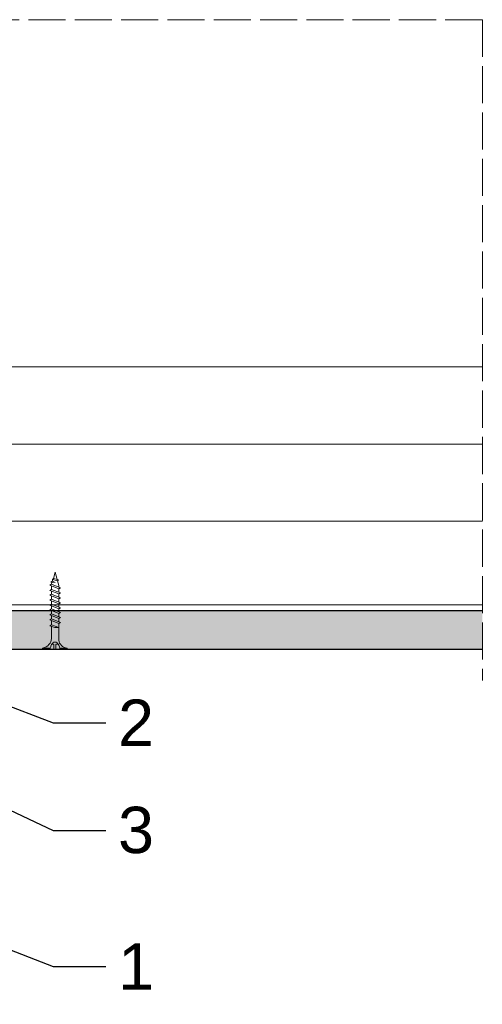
# Model space of a CAD drawing. Header units: millimetres. Extents: x -576 to 2473, y 815 to 2688.
# Tile 8 of 14: x 1009 to 1159, y 1086 to 1405. Entities that reach past the tile are written whole.
import ezdxf
from ezdxf import colors
from ezdxf.entities.mleader import LeaderData, LeaderLine
from ezdxf.math import Vec2, Vec3

# ---------------------------------------------------------------- set-up
doc = ezdxf.new("R2010")
doc.units = ezdxf.units.MM
doc.linetypes.add('ACAD_ISO02W100', pattern=[15, 12, -3])
for name, color, linetype, lineweight in [('_ISOVER WELNA', 7, 'BATTING', 9), ('_RIGIPS AKCESORIA', 7, 'Continuous', 18), ('_RIGIPS G-K', 7, 'Continuous', 25), ('_RIGIPS PROFIL', 7, 'Continuous', 18), ('KRESKOWANIE', 7, 'Continuous', 9), ('OPISY', 7, 'Continuous', 9), ('PRZERYWANA', 7, 'ACAD_ISO02W100', 9)]:
    doc.layers.add(name, color=color, linetype=linetype, lineweight=lineweight)
doc.styles.get("Standard").update_dxf_attribs({"font": 'arial.ttf'})
doc.linetypes.add('BATTING', pattern='A,0.00254,-2.54,[134,ltypeshp.shx,S=2.54,R=0,X=-2.54,Y=0],-5.08,[134,ltypeshp.shx,S=2.54,R=180,X=2.54,Y=0],-2.54', length=10.16254)

# ---------------------------------------------------------------- blocks, each defined once
blk = doc.blocks.new('TN 25')
at = {"layer": '_RIGIPS AKCESORIA'}
for p, q in [((0, -0.84), (0, 7.16)), ((0, 7.16), (0.46, 7.16)), ((0.46, 7.16), (0.46, 4.78)), ((0.46, 4.78), (0, 4.78)), ((0, 3.5), (1.77, 3.5)), ((1.77, 3.5), (1.77, 4.2)), ((3.02, 4.46), (8.47, 4.46)), ((7.12, 4.46), (7.12, 3.18)), ((8.03, 2.01), (7.12, 4.46)), ((8.47, 4.46), (8.79, 5)), ((9.61, 1.51), (8.47, 4.46)), ((8.79, 5), (9.93, 2.01)), ((9, 4.46), (10.1, 4.46)), ((10.1, 4.46), (10.41, 5)), ((11.23, 1.51), (10.1, 4.46)), ((10.41, 5), (11.56, 2.01)), ((10.62, 4.46), (11.67, 4.46)), ((11.67, 4.46), (11.99, 5)), ((12.81, 1.51), (11.67, 4.46)), ((11.99, 5), (13.14, 2.01)), ((12.2, 4.46), (13.21, 4.46)), ((13.21, 4.46), (13.52, 5)), ((14.34, 1.51), (13.21, 4.46)), ((13.52, 5), (14.67, 2.01)), ((13.73, 4.46), (14.8, 4.46)), ((14.8, 4.46), (15.12, 5)), ((15.94, 1.51), (14.8, 4.46)), ((15.12, 5), (16.26, 2.01)), ((15.33, 4.46), (16.42, 4.46)), ((16.42, 4.46), (16.73, 5)), ((17.55, 1.51), (16.42, 4.46)), ((16.73, 5), (17.88, 2.01)), ((16.94, 4.46), (17.99, 4.46)), ((17.99, 4.46), (18.31, 5)), ((19.13, 1.51), (17.99, 4.46)), ((18.31, 5), (19.45, 2.01)), ((18.52, 4.46), (19.68, 4.46)), ((19.68, 4.46), (20, 5)), ((20.82, 1.51), (19.68, 4.46)), ((20, 5), (21.14, 2.01)), ((20.21, 4.46), (20.7, 4.46)), ((20.7, 4.46), (22.28, 3.98)), ((21.85, 1.83), (21.67, 3.28)), ((21.67, 3.28), (22.14, 2.4)), ((22.28, 3.98), (22.56, 4.37)), ((22.7, 2.36), (22.28, 3.98)), ((22.56, 4.37), (23.03, 2.71)), ((22.71, 3.85), (25, 3.24)), ((25, 3.24), (23.03, 2.71)), ((0, 2.83), (1.77, 2.83)), ((0.46, 1.64), (0, 1.64)), ((0.46, -0.84), (0.46, 1.64)), ((1.77, 2.83), (1.77, 2.18)), ((7.49, 2.01), (3.55, 2.01)), ((7.12, 3.18), (7.65, 1.53)), ((7.65, 1.53), (8.03, 2.01)), ((9.41, 2.01), (8.03, 2.01)), ((9.93, 2.01), (9.61, 1.51)), ((11.04, 2.01), (9.93, 2.01)), ((11.56, 2.01), (11.23, 1.51)), ((12.61, 2.01), (11.56, 2.01)), ((13.14, 2.01), (12.81, 1.51)), ((14.15, 2.01), (13.14, 2.01)), ((14.67, 2.01), (14.34, 1.51)), ((15.74, 2.01), (14.67, 2.01)), ((16.26, 2.01), (15.94, 1.51)), ((17.36, 2.01), (16.26, 2.01)), ((17.88, 2.01), (17.55, 1.51)), ((18.93, 2.01), (17.88, 2.01)), ((19.45, 2.01), (19.13, 1.51)), ((19.45, 2.01), (20.62, 2.01)), ((21.14, 2.01), (20.82, 1.51)), ((21.14, 2.01), (21.81, 2.12)), ((22.14, 2.4), (21.85, 1.83)), ((22.7, 2.36), (22.14, 2.4)), ((23.03, 2.71), (22.7, 2.36)), ((0, -0.84), (0.46, -0.84))]:
    blk.add_line(p, q, dxfattribs=at)
for centre, major_axis, ratio, start_param, end_param in [((3.09, 7.67), (0.17, 3.2), 0.826134, 1.773653, 3.180586), ((-0.04, 0.9), (0, 3.93), 0.848176, -0.720942, -0.151112), ((1.66, 3.18), (0, 0.895), 0.848176, -1.552777, -0.720942), ((1.66, 3.18), (0, 0.895), 0.848176, 3.862535, 4.730408), ((3.37, -1.57), (0.28, 3.57), 0.832181, 0.035984, 1.430787), ((-2.73, 15.91), (0, 14.76), 0.848176, 3.399396, 3.475072), ((0.59, 4.62), (0, 2.81), 0.848176, 3.475072, 3.862535)]:
    blk.add_ellipse(centre, major_axis=major_axis, ratio=ratio, start_param=start_param, end_param=end_param, dxfattribs=at)
blk = doc.blocks.new('_Dot')
at = {"color": 0, "linetype": 'ByBlock', "lineweight": -2}
blk.add_line((-0.5, 0), (-1, 0), dxfattribs=at)
at = {"color": 0, "linetype": 'ByBlock', "const_width": 0.5}
blk.add_lwpolyline([(-0.25, 0, 1), (0.25, 0, 1)], format="xyb", close=True, dxfattribs=at)

msp = doc.modelspace()

# ---------------------------------------------------------------- hatches: boundary and pattern name
at = {"layer": 'KRESKOWANIE'}
h = msp.add_hatch(dxfattribs=at)
h.set_pattern_fill('DOTS', color=256, scale=2, angle=225, style=0)
h.set_pattern_definition([(225, (391.0786, -541.0798), (1.122532, -3.367596), [0, -3.175])])
h.paths.add_polyline_path([(897.23, 1200.84), (897.23, 1213.34), (710.23, 1213.34), (710.23, 1200.84)])
h.paths.add_polyline_path([(902.23, 1213.34), (902.23, 1200.84), (1159.23, 1200.84), (1159.23, 1213.34)])

# ---------------------------------------------------------------- linework, layer by layer
at = {"layer": '_ISOVER WELNA', "ltscale": 2.4}
msp.add_line((710.23, 1267.34), (1159.23, 1267.34), dxfattribs=at)
at = {"layer": '_RIGIPS G-K'}
for p, q in [((1159.23, 1213.34), (902.23, 1213.34)), ((1159.23, 1200.84), (710.23, 1200.84))]:
    msp.add_line(p, q, dxfattribs=at)
at = {"layer": '_RIGIPS PROFIL'}
for p, q in [((710.23, 1292.34), (1159.23, 1292.34)), ((710.23, 1242.34), (1159.23, 1242.34)), ((710.23, 1215.34), (1159.23, 1215.34))]:
    msp.add_line(p, q, dxfattribs=at)
at = {"layer": 'PRZERYWANA'}
for q in [(710.23, 1404.63), (1159.23, 1190.84)]:
    msp.add_line((1159.23, 1404.63), q, dxfattribs=at)

# ---------------------------------------------------------------- block references
at = {"layer": '_RIGIPS AKCESORIA', "xscale": -1, "rotation": 270}
msp.add_blockref('TN 25', (1017.65, 1200.84), dxfattribs=at)

# ---------------------------------------------------------------- leaders
at = {"layer": 'OPISY'}
ml = msp.add_multileader_mtext('Standard', dxfattribs=at)
ml.set_content('2', color=256)
ml.set_leader_properties()
ml.set_arrow_properties(name='DOT')
ml.build(insert=Vec2(0, 0))
ml.multileader.update_dxf_attribs({"dogleg_length": 17})
ctx = ml.context
ctx.base_point, ctx.char_height, ctx.landing_gap_size, ctx.plane_origin = Vec3(1037.25, 1177.17), 15, 4, Vec3(958, 1200.84)
notes = []
notes.append((ctx, [(0, (1, 1, 0), (1020.25, 1177.17), (1, 0), 17, [(0, [(958, 1200.84)], 0, [])])]))
ctx.mtext.insert, ctx.mtext.flow_direction = Vec3(1041.25, 1184.67), 5
ml = msp.add_multileader_mtext('Standard', dxfattribs=at)
ml.set_content('3', color=256)
ml.set_leader_properties()
ml.set_arrow_properties(name='DOT')
ml.build(insert=Vec2(0, 0))
ml.multileader.update_dxf_attribs({"dogleg_length": 17})
ctx = ml.context
ctx.base_point, ctx.char_height, ctx.landing_gap_size, ctx.plane_origin = Vec3(1037.25, 1142.35), 15, 4, Vec3(972.06, 1164.76)
notes.append((ctx, [(0, (1, 1, 0), (1020.25, 1142.35), (1, 0), 17, [(0, [(972.06, 1164.76)], 0, [])])]))
ctx.mtext.insert, ctx.mtext.flow_direction = Vec3(1041.25, 1149.99), 5
ml = msp.add_multileader_mtext('Standard', dxfattribs=at)
ml.set_content('1', color=256)
ml.set_leader_properties()
ml.set_arrow_properties(name='DOT')
ml.build(insert=Vec2(0, 0))
ml.multileader.update_dxf_attribs({"dogleg_length": 17})
ctx = ml.context
ctx.base_point, ctx.char_height, ctx.landing_gap_size, ctx.plane_origin = Vec3(1037.25, 1098.25), 15, 4, Vec3(977.96, 1114.85)
notes.append((ctx, [(0, (1, 1, 0), (1020.25, 1098.25), (1, 0), 17, [(0, [(977.96, 1114.85)], 0, [])])]))
ctx.mtext.insert, ctx.mtext.flow_direction = Vec3(1041.25, 1105.75), 5
for ctx, leaders in notes:
    for number, flags, end, landing, length, lines in leaders:
        leader = LeaderData()
        leader.index, (leader.has_last_leader_line, leader.has_dogleg_vector, leader.attachment_direction) = number, flags
        leader.last_leader_point, leader.dogleg_vector, leader.dogleg_length = Vec3(end), Vec3(landing), length
        for number, points, colour, breaks in lines:
            line = LeaderLine()
            line.index, line.vertices, line.color, line.breaks = number, Vec3.list(points), colors.encode_raw_color(colour), breaks
            leader.lines.append(line)
        ctx.leaders.append(leader)

doc.saveas('drawing.dxf')
